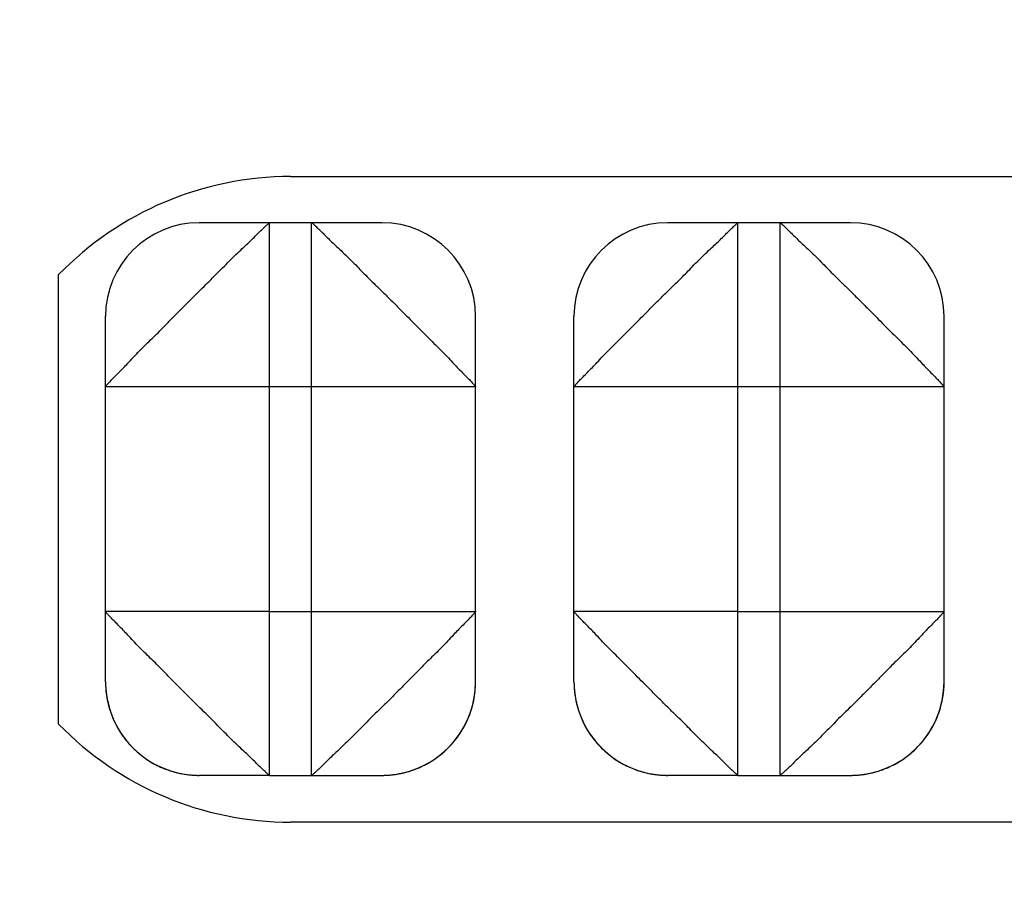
# Model space of a CAD drawing. Header units: inches. Extents: x 0 to 22, y 0 to 17.
# Tile 29 of 35: x 16.554 to 16.764, y 11.73 to 11.914. Entities that reach past the tile are written whole.
import ezdxf

# ---------------------------------------------------------------- set-up
doc = ezdxf.new("R2010")
doc.units = ezdxf.units.IN
doc.header["$LTSCALE"] = 1.21
doc.header["$MEASUREMENT"] = 0
doc.layers.get('0').update_dxf_attribs({"linetype": 'CONTINUOUS'})
doc.layers.add('DIMENSIONS', color=7, linetype='CONTINUOUS')
doc.styles.get("Standard").update_dxf_attribs({"font": 'txt', "width": 0.8})
doc.dimstyles.new('DIMSTYLE_1', dxfattribs={"dimtxt": 0.125, "dimasz": 0.18, "dimexe": 0.18, "dimexo": 0.0625, "dimgap": 0.09, "dimtad": 0, "dimtih": 1, "dimtoh": 1, "dimdec": 3, "dimzin": 4, "dimdsep": 46, "dimtxsty": 'STANDARD', "dimblk": '_FILLED', "dimblk1": '_FILLED', "dimblk2": '_FILLED', "dimcen": 0.09, "dimadec": 0, "dimazin": 0, "dimtp": 0.01, "dimtm": 0.01, "dimtfac": 1, "dimtdec": 3, "dimtofl": 0, "dimtmove": 0, "dimatfit": 3, "dimldrblk": '_FILLED', "dimfxl": 1, "dimtolj": 1, "dimtzin": 4, "dimarcsym": 0})

# ---------------------------------------------------------------- blocks, each defined once
blk = doc.blocks.new('_FILLED')
at = {"color": 0, "linetype": 'BYBLOCK'}
blk.add_solid([(0, 0), (-1, 0.1736111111), (-1, -0.1736111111)], dxfattribs=at)
blk = doc.blocks.new('*D7')
at = {"layer": 'DIMENSIONS', "color": 2, "linetype": 'CONTINUOUS'}
for p, q in [((16.2948292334, 12.3942529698), (16.2948292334, 12.7518108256)), ((16.5423292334, 11.0445081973), (16.5423292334, 12.7518108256)), ((16.2948292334, 12.6268108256), (15.9491372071, 12.6268108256)), ((16.5423292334, 12.6268108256), (16.9023292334, 12.6268108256))]:
    blk.add_line(p, q, dxfattribs=at)
at = {"layer": 'DIMENSIONS', "color": 2, "linetype": 'CONTINUOUS', "xscale": 0.18, "yscale": 0.18, "zscale": 0.18}
blk.add_blockref('_FILLED', (16.2948292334, 12.6268108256), dxfattribs=at)
at = {"layer": 'DIMENSIONS', "color": 2, "linetype": 'CONTINUOUS', "xscale": 0.18, "yscale": 0.18, "zscale": 0.18, "rotation": 180}
blk.add_blockref('_FILLED', (16.5423292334, 12.6268108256), dxfattribs=at)
at = {"layer": 'DIMENSIONS', "color": 2, "linetype": 'CONTINUOUS', "width": 0.8}
for s, p in [('[', (15.2866372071, 12.5643108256)), (']', (15.7866372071, 12.5643108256)), ('.248', (14.7616372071, 12.5643108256)), ('6.29', (15.3866372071, 12.5643108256))]:
    blk.add_text(s, height=0.125, dxfattribs=at).set_placement(p)
blk = doc.blocks.new('*D8')
at = {"layer": 'DIMENSIONS', "color": 2, "linetype": 'CONTINUOUS'}
for p, q in [((16.5423292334, 11.0445081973), (16.5423292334, 12.9478819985)), ((16.9753292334, 11.0732494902), (16.9753292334, 12.9478819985)), ((16.5423292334, 12.8228819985), (16.1823292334, 12.8228819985)), ((16.9753292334, 12.8228819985), (17.3307361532, 12.8228819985))]:
    blk.add_line(p, q, dxfattribs=at)
at = {"layer": 'DIMENSIONS', "color": 2, "linetype": 'CONTINUOUS', "xscale": 0.18, "yscale": 0.18, "zscale": 0.18}
blk.add_blockref('_FILLED', (16.5423292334, 12.8228819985), dxfattribs=at)
at = {"layer": 'DIMENSIONS', "color": 2, "linetype": 'CONTINUOUS', "xscale": 0.18, "yscale": 0.18, "zscale": 0.18, "rotation": 180}
blk.add_blockref('_FILLED', (16.9753292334, 12.8228819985), dxfattribs=at)
at = {"layer": 'DIMENSIONS', "color": 2, "linetype": 'CONTINUOUS', "width": 0.8}
for s, p in [('[', (17.9182361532, 12.7603819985)), (']', (18.2182361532, 12.7603819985)), ('.433', (17.3932361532, 12.7603819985)), ('11', (18.0182361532, 12.7603819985))]:
    blk.add_text(s, height=0.125, dxfattribs=at).set_placement(p)

msp = doc.modelspace()

# ---------------------------------------------------------------- linework, layer by layer
at = {"color": 7, "linetype": 'CONTINUOUS'}
for p, q in [((16.6118292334, 11.8800578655), (16.9118292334, 11.8800578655)), ((16.5923292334, 11.870194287), (16.5923292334, 11.8702159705)), ((16.6073292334, 11.8701854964), (16.5923292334, 11.870194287)), ((16.6313292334, 11.870194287), (16.6073292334, 11.8701854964)), ((16.6073292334, 11.7521855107), (16.6073292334, 11.8701854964)), ((16.6163292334, 11.7521855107), (16.6163292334, 11.8701854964)), ((16.6313292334, 11.870194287), (16.6313292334, 11.8702159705)), ((16.6923292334, 11.870194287), (16.6923292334, 11.8702159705)), ((16.7073292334, 11.8701854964), (16.6923292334, 11.870194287)), ((16.7313292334, 11.870194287), (16.7073292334, 11.8701854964)), ((16.7073292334, 11.7521855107), (16.7073292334, 11.8701854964)), ((16.7163292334, 11.7521855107), (16.7163292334, 11.8701854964)), ((16.7313292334, 11.870194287), (16.7313292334, 11.8702159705)), ((16.5623292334, 11.7631281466), (16.5623292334, 11.8591281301)), ((16.5723292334, 11.7721942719), (16.5723292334, 11.8502159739)), ((16.6513292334, 11.7721943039), (16.6513292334, 11.8502159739)), ((16.6723292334, 11.7721942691), (16.6723292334, 11.8502159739)), ((16.7513292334, 11.7721943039), (16.7513292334, 11.8502159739)), ((16.6073292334, 11.8351649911), (16.5723292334, 11.8351855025)), ((16.6513292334, 11.8351855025), (16.6073292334, 11.8351649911)), ((16.7073292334, 11.8351649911), (16.6723292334, 11.8351855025)), ((16.7513292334, 11.8351855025), (16.7073292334, 11.8351649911)), ((16.6073292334, 11.7871649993), (16.5723292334, 11.7871855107)), ((16.6073292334, 11.7871649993), (16.6513292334, 11.7871855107)), ((16.7073292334, 11.7871649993), (16.6723292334, 11.7871855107)), ((16.7073292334, 11.7871649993), (16.7513292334, 11.7871855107)), ((16.5921788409, 11.7521946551), (16.5923322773, 11.7521936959)), ((16.5923292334, 11.7521943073), (16.5923292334, 11.7522159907)), ((16.6073292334, 11.7521855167), (16.5923292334, 11.7521943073)), ((16.6073292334, 11.7521855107), (16.6314173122, 11.7521941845)), ((16.6313292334, 11.7521943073), (16.6313292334, 11.7522159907)), ((16.6314173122, 11.7521941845), (16.6315552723, 11.7521954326)), ((16.6315552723, 11.7521954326), (16.6317256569, 11.7521981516)), ((16.6921710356, 11.7521947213), (16.692325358, 11.7521937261)), ((16.6923292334, 11.7521943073), (16.6923292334, 11.7522159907)), ((16.7073292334, 11.7521855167), (16.6923292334, 11.7521943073)), ((16.7073292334, 11.7521855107), (16.7314173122, 11.7521941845)), ((16.7313292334, 11.7521943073), (16.7313292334, 11.7522159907)), ((16.7314173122, 11.7521941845), (16.7315552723, 11.7521954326)), ((16.7315552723, 11.7521954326), (16.7317256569, 11.7521981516)), ((16.9118292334, 11.7421984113), (16.6118292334, 11.7421984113))]:
    msp.add_line(p, q, dxfattribs=at)
for points in [[(16.5723292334, 11.7721943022), (16.5723423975, 11.7714695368), (16.5723809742, 11.7707575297)], [(16.6317256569, 11.7521981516), (16.6318470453, 11.752200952), (16.6319882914, 11.7522051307), (16.6321441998, 11.7522108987), (16.6323094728, 11.7522183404), (16.6324822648, 11.7522275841), (16.6326613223, 11.7522387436), (16.6328454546, 11.7522519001), (16.6330341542, 11.7522671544), (16.6332271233, 11.7522846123), (16.6334240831, 11.7523043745), (16.633624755, 11.7523265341), (16.6338288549, 11.752351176), (16.6340360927, 11.752378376), (16.6342461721, 11.7524082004), (16.634458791, 11.7524407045), (16.63467382, 11.7524759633), (16.6348916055, 11.7525141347), (16.63511256, 11.7525554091), (16.635337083, 11.7525999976), (16.635565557, 11.7526481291), (16.6357983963, 11.7527000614), (16.6360360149, 11.75275608), (16.6362788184, 11.7528164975), (16.6365272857, 11.7528816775), (16.6367820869, 11.7529520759), (16.6370438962, 11.7530282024), (16.637313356, 11.7531106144), (16.6375907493, 11.753199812), (16.6378758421, 11.7532961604), (16.6381683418, 11.7534000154), (16.6384679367, 11.7535117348), (16.638774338, 11.7536316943), (16.6390880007, 11.753760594), (16.6394099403, 11.7538994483), (16.6397411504, 11.754049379), (16.6400825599, 11.7542116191), (16.6404340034, 11.7543869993), (16.6407939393, 11.7545756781), (16.6411607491, 11.7547776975), (16.6415328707, 11.7549930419), (16.6419092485, 11.7552219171), (16.6422891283, 11.755464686), (16.642671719, 11.7557216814), (16.6430561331, 11.755993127), (16.6434414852, 11.7562791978), (16.6438269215, 11.7565800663), (16.6442116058, 11.7568958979), (16.644594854, 11.7572269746), (16.6449764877, 11.757574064), (16.6453563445, 11.757938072), (16.6457341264, 11.7583199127), (16.6461094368, 11.7587204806), (16.646481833, 11.759140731), (16.646850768, 11.7595816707), (16.6472153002, 11.7600439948), (16.6475741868, 11.7605281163), (16.6479260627, 11.761034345), (16.6482694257, 11.7615628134), (16.6486028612, 11.7621136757), (16.6489249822, 11.7626871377), (16.6492343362, 11.7632833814), (16.6495294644, 11.7639027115), (16.6498087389, 11.7645452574), (16.6500703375, 11.7652107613), (16.6503125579, 11.7658990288), (16.650533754, 11.7666101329), (16.6507321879, 11.7673442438), (16.6509059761, 11.7681015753), (16.6510530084, 11.7688819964), (16.6511709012, 11.7696832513), (16.6512575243, 11.770503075), (16.6513109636, 11.7713404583), (16.6513292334, 11.7721945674)], [(16.6723292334, 11.7721943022), (16.6723420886, 11.771478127), (16.6723796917, 11.7707754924)], [(16.7317256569, 11.7521981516), (16.7318470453, 11.752200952), (16.7319882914, 11.7522051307), (16.7321441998, 11.7522108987), (16.7323094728, 11.7522183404), (16.7324822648, 11.7522275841), (16.7326613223, 11.7522387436), (16.7328454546, 11.7522519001), (16.7330341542, 11.7522671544), (16.7332271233, 11.7522846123), (16.7334240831, 11.7523043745), (16.733624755, 11.7523265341), (16.7338288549, 11.752351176), (16.7340360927, 11.752378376), (16.7342461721, 11.7524082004), (16.734458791, 11.7524407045), (16.73467382, 11.7524759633), (16.7348916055, 11.7525141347), (16.73511256, 11.7525554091), (16.735337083, 11.7525999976), (16.735565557, 11.7526481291), (16.7357983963, 11.7527000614), (16.7360360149, 11.75275608), (16.7362788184, 11.7528164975), (16.7365272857, 11.7528816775), (16.7367820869, 11.7529520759), (16.7370438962, 11.7530282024), (16.737313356, 11.7531106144), (16.7375907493, 11.753199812), (16.7378758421, 11.7532961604), (16.7381683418, 11.7534000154), (16.7384679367, 11.7535117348), (16.738774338, 11.7536316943), (16.7390880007, 11.753760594), (16.7394099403, 11.7538994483), (16.7397411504, 11.754049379), (16.7400825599, 11.7542116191), (16.7404340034, 11.7543869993), (16.7407939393, 11.7545756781), (16.7411607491, 11.7547776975), (16.7415328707, 11.7549930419), (16.7419092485, 11.7552219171), (16.7422891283, 11.755464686), (16.742671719, 11.7557216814), (16.7430561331, 11.755993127), (16.7434414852, 11.7562791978), (16.7438269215, 11.7565800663), (16.7442116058, 11.7568958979), (16.744594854, 11.7572269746), (16.7449764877, 11.757574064), (16.7453563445, 11.757938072), (16.7457341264, 11.7583199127), (16.7461094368, 11.7587204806), (16.746481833, 11.759140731), (16.746850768, 11.7595816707), (16.7472153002, 11.7600439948), (16.7475741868, 11.7605281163), (16.7479260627, 11.761034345), (16.7482694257, 11.7615628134), (16.7486028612, 11.7621136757), (16.7489249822, 11.7626871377), (16.7492343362, 11.7632833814), (16.7495294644, 11.7639027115), (16.7498087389, 11.7645452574), (16.7500703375, 11.7652107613), (16.7503125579, 11.7658990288), (16.750533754, 11.7666101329), (16.7507321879, 11.7673442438), (16.7509059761, 11.7681015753), (16.7510530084, 11.7688819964), (16.7511709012, 11.7696832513), (16.7512575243, 11.770503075), (16.7513109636, 11.7713404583), (16.7513292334, 11.7721945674)], [(16.5723809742, 11.7707575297), (16.5724436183, 11.7700590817), (16.5725291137, 11.7693742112), (16.5726362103, 11.7687037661), (16.5727635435, 11.7680490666), (16.5729096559, 11.7674112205), (16.5730733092, 11.7667900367), (16.5732533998, 11.7661852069), (16.5734489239, 11.7655964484), (16.5736589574, 11.7650235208), (16.5738826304, 11.7644662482), (16.5741190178, 11.7639246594), (16.5743671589, 11.7633987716), (16.5746262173, 11.7628883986), (16.5748954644, 11.7623932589), (16.5751742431, 11.7619130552), (16.5754619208, 11.761447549), (16.5757579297, 11.7609964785), (16.5760616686, 11.7605596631), (16.5763724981, 11.7601369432), (16.5766898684, 11.7597280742), (16.5770133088, 11.7593327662), (16.5773424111, 11.7589507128), (16.5776768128, 11.7585816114), (16.5780161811, 11.75822518), (16.5783601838, 11.7578811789), (16.5787083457, 11.7575494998), (16.5790601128, 11.7572300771), (16.5794149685, 11.7569228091), (16.5797724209, 11.7566275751), (16.5801319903, 11.7563442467), (16.5804931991, 11.7560726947), (16.5808555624, 11.755812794), (16.5812185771, 11.7555644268), (16.5815817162, 11.755327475), (16.581944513, 11.7551017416), (16.5823065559, 11.754886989), (16.5826674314, 11.7546829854), (16.5830266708, 11.7544895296), (16.5833838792, 11.7543063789), (16.5837386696, 11.7541332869), (16.5840906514, 11.7539700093), (16.5844394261, 11.7538163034), (16.5847845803, 11.7536719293), (16.5851257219, 11.7535366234), (16.5854626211, 11.7534100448), (16.5857950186, 11.7532918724), (16.586122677, 11.7531817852), (16.5864453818, 11.7530794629), (16.5867629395, 11.7529845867), (16.5870751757, 11.752896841), (16.5873819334, 11.7528159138), (16.5876829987, 11.7527415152), (16.5879780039, 11.7526733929), (16.5882665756, 11.7526112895), (16.5885483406, 11.7525549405), (16.5888228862, 11.7525040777), (16.5890900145, 11.7524583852), (16.5893496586, 11.7524175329), (16.5896017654, 11.7523812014), (16.5898462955, 11.7523490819), (16.5900832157, 11.7523208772)], [(16.6723796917, 11.7707754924), (16.6724406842, 11.77008663), (16.6725238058, 11.7694117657), (16.6726278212, 11.7687514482), (16.6727514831, 11.768106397), (16.672893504, 11.7674772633), (16.6730527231, 11.7668639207), (16.6732280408, 11.7662663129), (16.6734184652, 11.7656842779), (16.673623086, 11.7651176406), (16.6738410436, 11.7645662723), (16.6740714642, 11.7640301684), (16.6743134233, 11.7635093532), (16.6745661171, 11.763003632), (16.674828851, 11.7625127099), (16.6751010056, 11.7620362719), (16.6753819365, 11.7615741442), (16.6756710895, 11.7611260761), (16.6759679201, 11.760691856), (16.6762718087, 11.7602713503), (16.6765822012, 11.7598643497), (16.6768986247, 11.75947059), (16.6772206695, 11.7590897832), (16.6775479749, 11.7587216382), (16.6778802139, 11.7583658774), (16.6782170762, 11.7580222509), (16.6785581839, 11.7576905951), (16.6789030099, 11.7573708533), (16.679251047, 11.7570629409), (16.6796018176, 11.7567667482), (16.6799548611, 11.7564821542), (16.6803097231, 11.7562090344), (16.6806659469, 11.7559472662), (16.6810230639, 11.7556967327), (16.6813805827, 11.7554573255), (16.6817380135, 11.7552289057), (16.6820949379, 11.7550112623), (16.6824509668, 11.7548041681), (16.6828056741, 11.7546074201), (16.6831586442, 11.7544208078), (16.6835095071, 11.7542440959), (16.6838578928, 11.7540770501), (16.6842034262, 11.7539194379), (16.6845457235, 11.7537710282), (16.6848843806, 11.7536315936), (16.6852190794, 11.7535008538), (16.6855495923, 11.753378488), (16.6858756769, 11.7532641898), (16.6861971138, 11.7531576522), (16.6865137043, 11.7530585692), (16.6868252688, 11.7529666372), (16.6871316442, 11.7528815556), (16.6874326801, 11.7528030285), (16.6877281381, 11.7527307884), (16.6880176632, 11.7526645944), (16.6883009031, 11.7526041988), (16.6885774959, 11.7525493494), (16.6888470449, 11.7524997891), (16.6891093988, 11.7524552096), (16.6893644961, 11.7524152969), (16.689612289, 11.7523797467), (16.6898527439, 11.7523482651), (16.6900858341, 11.7523205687)], [(16.5900832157, 11.7523208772), (16.5903122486, 11.7522963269), (16.5905327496, 11.7522752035), (16.5907440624, 11.7522572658), (16.5909459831, 11.7522422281), (16.5911388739, 11.7522297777), (16.5913231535, 11.7522196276), (16.5914985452, 11.7522115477), (16.5916612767, 11.7522054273)], [(16.5916612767, 11.7522054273), (16.5918073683, 11.752201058), (16.5919350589, 11.7521981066), (16.5920409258, 11.7521962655), (16.5921788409, 11.7521946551)], [(16.6900858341, 11.7523205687), (16.6903112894, 11.7522964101), (16.6905284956, 11.7522755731), (16.6907368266, 11.7522578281), (16.6909360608, 11.7522429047), (16.6911265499, 11.7522305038), (16.6913087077, 11.7522203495), (16.691482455, 11.7522122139), (16.6916445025, 11.7522059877), (16.6917908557, 11.752201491)], [(16.6917908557, 11.752201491), (16.6919198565, 11.7521984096), (16.6920281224, 11.7521964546), (16.6921710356, 11.7521947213)]]:
    msp.add_lwpolyline(points, dxfattribs=at)
for centre, radius, start, end in [((16.6118292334, 11.8110578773), 0.069, 90, 135.8395244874), ((16.5923292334, 11.8501942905), 0.02, 90, 180), ((16.6313292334, 11.8501942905), 0.02, 0, 90), ((16.6923292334, 11.8501942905), 0.02, 90, 180), ((16.7313292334, 11.8501942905), 0.02, 0, 90), ((16.5923292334, 11.7721943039), 0.02, 180, 270), ((16.6313292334, 11.7721943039), 0.02, 270, 360), ((16.6923292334, 11.7721943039), 0.02, 180, 270), ((16.7313292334, 11.7721943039), 0.02, 270, 360), ((16.6118292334, 11.8111983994), 0.069, 224.1604755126, 270)]:
    msp.add_arc(centre, radius, start, end, dxfattribs=at)
for points, knots in [([(16.5723292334, 11.8351855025), (16.5723292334, 11.8352498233), (16.5724945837, 11.8354110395), (16.5727452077, 11.8357195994), (16.5732068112, 11.8361968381), (16.573812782, 11.8368509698), (16.5745937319, 11.8376402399), (16.5754756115, 11.838513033), (16.5764158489, 11.8394664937), (16.5774349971, 11.8405673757), (16.57861392, 11.8418355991), (16.5799408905, 11.8431908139), (16.581269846, 11.8445385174), (16.5826138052, 11.8457674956), (16.5838998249, 11.8470964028), (16.5853366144, 11.8485630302), (16.5869494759, 11.8502058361), (16.5886798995, 11.8519501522), (16.5904337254, 11.8537035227), (16.5921217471, 11.8553742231), (16.5937002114, 11.8569414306), (16.5952081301, 11.8583808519), (16.5965921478, 11.8598656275), (16.5980563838, 11.8612444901), (16.5994247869, 11.8627032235), (16.6008041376, 11.8640236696), (16.6020704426, 11.8651958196), (16.6031642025, 11.8662117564), (16.6041042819, 11.867144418), (16.6049661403, 11.8680186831), (16.6057487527, 11.8687919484), (16.6064023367, 11.869377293), (16.606863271, 11.8698200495), (16.6071610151, 11.8700251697), (16.6072819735, 11.8701830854), (16.6073292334, 11.8701854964)], [0, 0, 0, 0, 0.0038970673, 0.0123508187, 0.0253167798, 0.0434582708, 0.0666597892, 0.092470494, 0.1186716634, 0.1477715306, 0.1833621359, 0.2235761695, 0.262686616, 0.2980169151, 0.3338715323, 0.3746979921, 0.4224217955, 0.4733536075, 0.52356465, 0.5726769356, 0.6172491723, 0.6583358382, 0.6989513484, 0.7401737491, 0.7801376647, 0.8200892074, 0.8558315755, 0.884690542, 0.9105289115, 0.9360428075, 0.9591165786, 0.9770464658, 0.9895081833, 0.997132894, 1, 1, 1, 1]), ([(16.6163292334, 11.8701854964), (16.6163942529, 11.870184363), (16.6165560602, 11.8700192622), (16.6168664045, 11.8697661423), (16.6173448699, 11.8693037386), (16.6180004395, 11.8686961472), (16.6187909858, 11.8679140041), (16.6196649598, 11.8670309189), (16.6206194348, 11.866089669), (16.6217212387, 11.8650695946), (16.6229903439, 11.8638897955), (16.6243463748, 11.8625620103), (16.625694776, 11.8612323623), (16.6269243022, 11.8598878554), (16.6282536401, 11.8586013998), (16.6297206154, 11.8571642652), (16.6313636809, 11.8555511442), (16.6331081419, 11.8538205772), (16.63486152, 11.8520667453), (16.6365320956, 11.850378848), (16.6380990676, 11.8488006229), (16.6395381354, 11.8472930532), (16.6410224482, 11.8459095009), (16.6424007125, 11.8444458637), (16.6438587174, 11.8430781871), (16.6451783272, 11.84169968), (16.6463495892, 11.8404342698), (16.647364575, 11.8393414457), (16.6482962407, 11.8384023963), (16.6491691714, 11.8375417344), (16.6499415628, 11.8367604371), (16.6505243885, 11.836108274), (16.6509682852, 11.8356486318), (16.6511676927, 11.8353524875), (16.6513292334, 11.8352321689), (16.6513292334, 11.8351855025)], [0, 0, 0, 0, 0.0039399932, 0.0124348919, 0.025440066, 0.0436205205, 0.0668604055, 0.0927052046, 0.118934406, 0.1480595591, 0.1836758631, 0.2239143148, 0.2630445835, 0.2983902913, 0.3342566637, 0.3750931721, 0.422824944, 0.4737610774, 0.5239722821, 0.5730807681, 0.6176460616, 0.658723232, 0.6993251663, 0.7405309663, 0.7804738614, 0.820400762, 0.8561169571, 0.8849502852, 0.9107603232, 0.9362396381, 0.9592742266, 0.9771645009, 0.9895872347, 0.9971725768, 1, 1, 1, 1]), ([(16.6723292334, 11.8351855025), (16.6723292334, 11.8352321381), (16.6724906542, 11.835352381), (16.6726899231, 11.8356483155), (16.6731334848, 11.8361076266), (16.6737158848, 11.8367593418), (16.674487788, 11.8375402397), (16.675360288, 11.838400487), (16.676291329, 11.839338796), (16.6773062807, 11.8404313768), (16.6784786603, 11.8416981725), (16.6798009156, 11.8430794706), (16.6812623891, 11.8444501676), (16.6826441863, 11.8459163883), (16.6841299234, 11.8473032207), (16.6855707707, 11.8488120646), (16.6871381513, 11.850390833), (16.688808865, 11.8520786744), (16.6905618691, 11.85383211), (16.6923054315, 11.8555616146), (16.6939469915, 11.8571732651), (16.6954125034, 11.8586087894), (16.6967406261, 11.8598943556), (16.6979695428, 11.8612383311), (16.6993174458, 11.8625672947), (16.7006726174, 11.8638940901), (16.7019407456, 11.8650727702), (16.7030415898, 11.866092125), (16.7039954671, 11.8670328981), (16.7048690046, 11.867915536), (16.7056591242, 11.8686971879), (16.7063142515, 11.8693043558), (16.7067923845, 11.8697664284), (16.7071025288, 11.8700193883), (16.7072642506, 11.8701843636), (16.7073292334, 11.8701854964)], [0, 0, 0, 0, 0.0028255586, 0.0104056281, 0.0228193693, 0.0406960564, 0.0637155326, 0.0891856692, 0.1149837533, 0.1437797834, 0.1795330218, 0.2195678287, 0.2595985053, 0.3008870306, 0.3415804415, 0.3826839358, 0.4272625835, 0.4763720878, 0.5265724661, 0.5774854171, 0.6251672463, 0.6659493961, 0.7017884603, 0.7371255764, 0.7762430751, 0.8164521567, 0.8520314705, 0.8811335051, 0.9073505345, 0.9331846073, 0.956409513, 0.974576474, 0.9875727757, 0.9960622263, 1, 1, 1, 1]), ([(16.7163292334, 11.8701854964), (16.7163942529, 11.870184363), (16.7165560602, 11.8700192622), (16.7168664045, 11.8697661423), (16.7173448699, 11.8693037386), (16.7180004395, 11.8686961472), (16.7187909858, 11.8679140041), (16.7196649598, 11.8670309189), (16.7206194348, 11.866089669), (16.7217212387, 11.8650695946), (16.7229903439, 11.8638897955), (16.7243463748, 11.8625620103), (16.725694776, 11.8612323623), (16.7269243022, 11.8598878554), (16.7282536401, 11.8586013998), (16.7297206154, 11.8571642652), (16.7313636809, 11.8555511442), (16.7331081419, 11.8538205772), (16.73486152, 11.8520667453), (16.7365320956, 11.850378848), (16.7380990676, 11.8488006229), (16.7395381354, 11.8472930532), (16.7410224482, 11.8459095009), (16.7424007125, 11.8444458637), (16.7438587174, 11.8430781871), (16.7451783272, 11.84169968), (16.7463495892, 11.8404342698), (16.747364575, 11.8393414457), (16.7482962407, 11.8384023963), (16.7491691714, 11.8375417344), (16.7499415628, 11.8367604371), (16.7505243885, 11.836108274), (16.7509682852, 11.8356486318), (16.7511676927, 11.8353524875), (16.7513292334, 11.8352321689), (16.7513292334, 11.8351855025)], [0, 0, 0, 0, 0.0039399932, 0.0124348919, 0.025440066, 0.0436205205, 0.0668604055, 0.0927052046, 0.118934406, 0.148059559, 0.1836758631, 0.2239143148, 0.2630445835, 0.2983902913, 0.3342566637, 0.3750931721, 0.422824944, 0.4737610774, 0.5239722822, 0.5730807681, 0.6176460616, 0.6587232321, 0.6993251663, 0.7405309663, 0.7804738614, 0.820400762, 0.8561169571, 0.8849502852, 0.9107603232, 0.9362396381, 0.9592742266, 0.9771645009, 0.9895872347, 0.9971725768, 1, 1, 1, 1]), ([(16.6073292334, 11.7521855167), (16.6072825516, 11.7521831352), (16.6071596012, 11.7523466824), (16.6068639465, 11.752542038), (16.6064024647, 11.7529858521), (16.605749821, 11.7535662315), (16.6049674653, 11.7543371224), (16.6041060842, 11.7552083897), (16.6031667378, 11.7561384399), (16.6020732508, 11.7571524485), (16.6008055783, 11.7583239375), (16.5994234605, 11.7596453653), (16.5980519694, 11.7611060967), (16.596585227, 11.7624873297), (16.5951978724, 11.7639725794), (16.5936887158, 11.7654130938), (16.5921096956, 11.7669802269), (16.5904217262, 11.7686508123), (16.5886682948, 11.7704038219), (16.5869389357, 11.7721475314), (16.5853275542, 11.7737893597), (16.5838923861, 11.7752552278), (16.582607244, 11.7765837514), (16.5812638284, 11.7778132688), (16.5799355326, 11.7791618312), (16.5786095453, 11.7805178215), (16.5774317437, 11.781786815), (16.5764133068, 11.7828885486), (16.5754735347, 11.7838434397), (16.5745920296, 11.7847181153), (16.5738116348, 11.7855095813), (16.5732057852, 11.7861658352), (16.5727449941, 11.7866456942), (16.5724932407, 11.7869564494), (16.5723292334, 11.7871203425), (16.5723292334, 11.7871855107)], [0, 0, 0, 0, 0.0028319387, 0.0104148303, 0.0228304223, 0.0407081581, 0.063727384, 0.0891965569, 0.1149939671, 0.143789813, 0.1795427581, 0.2195765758, 0.2596055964, 0.3008928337, 0.3415846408, 0.3826868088, 0.4272639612, 0.4763717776, 0.5265704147, 0.5774816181, 0.6251618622, 0.665942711, 0.7017805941, 0.7371160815, 0.7762322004, 0.8164402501, 0.8520191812, 0.881121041, 0.9073374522, 0.9331706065, 0.9563951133, 0.974562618, 0.9875599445, 0.9960517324, 1, 1, 1, 1]), ([(16.6513292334, 11.7871855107), (16.6513292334, 11.7871203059), (16.6511651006, 11.7869563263), (16.6509131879, 11.7866453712), (16.650452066, 11.7861651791), (16.6498457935, 11.7855084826), (16.6490649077, 11.7847165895), (16.6481829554, 11.7838414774), (16.6472427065, 11.7828859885), (16.6462235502, 11.7817832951), (16.64504463, 11.7805133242), (16.6437176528, 11.7791564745), (16.6423886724, 11.7778074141), (16.6410447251, 11.7765772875), (16.6397586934, 11.7752475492), (16.6383219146, 11.7737802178), (16.6367090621, 11.7721368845), (16.6349786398, 11.7703922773), (16.6332248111, 11.7686388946), (16.6315367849, 11.7669684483), (16.6299583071, 11.7654017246), (16.6284504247, 11.7639629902), (16.6270663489, 11.7624791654), (16.6256021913, 11.7611014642), (16.6242337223, 11.7596442), (16.6228543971, 11.7583254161), (16.6215881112, 11.7571550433), (16.6204943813, 11.7561410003), (16.6195542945, 11.7552103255), (16.6186924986, 11.7543386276), (16.6179097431, 11.7535672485), (16.6172566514, 11.7529864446), (16.6167948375, 11.7525422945), (16.6164989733, 11.7523468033), (16.6163759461, 11.7521831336), (16.6163292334, 11.7521855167)], [0, 0, 0, 0, 0.0039504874, 0.012447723, 0.0254539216, 0.0436349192, 0.0668744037, 0.0927182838, 0.118946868, 0.148071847, 0.1836877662, 0.2239251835, 0.263054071, 0.2983981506, 0.3342633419, 0.3750985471, 0.4228287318, 0.4737631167, 0.5239725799, 0.5730793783, 0.6176431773, 0.6587190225, 0.6993193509, 0.7405238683, 0.7804651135, 0.8203910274, 0.8561069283, 0.8849400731, 0.9107494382, 0.9362277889, 0.9592621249, 0.977153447, 0.9895780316, 0.997166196, 1, 1, 1, 1]), ([(16.7073292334, 11.7521855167), (16.707264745, 11.7521843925), (16.7071013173, 11.7523487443), (16.7067921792, 11.7525981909), (16.7063131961, 11.7530584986), (16.7056579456, 11.7536631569), (16.7048673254, 11.754442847), (16.7039933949, 11.7553235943), (16.7030389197, 11.7562628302), (16.701937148, 11.7572810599), (16.7006680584, 11.7584591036), (16.6993120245, 11.7597852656), (16.6979636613, 11.761113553), (16.6967340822, 11.7624569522), (16.6954047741, 11.7637425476), (16.6939377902, 11.7651789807), (16.6922947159, 11.7667915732), (16.690550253, 11.7685218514), (16.6887968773, 11.7702756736), (16.6871263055, 11.7719638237), (16.685559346, 11.7735425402), (16.6841202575, 11.7750507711), (16.6826359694, 11.7764353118), (16.6812576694, 11.7779000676), (16.6797996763, 11.7792692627), (16.6784800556, 11.780649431), (16.6773087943, 11.7819166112), (16.6762938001, 11.7830112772), (16.6753621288, 11.7839523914), (16.6744890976, 11.7848153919), (16.6737168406, 11.7855994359), (16.6731335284, 11.786254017), (16.6726904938, 11.7867169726), (16.6724893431, 11.7870147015), (16.6723292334, 11.7871380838), (16.6723292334, 11.7871855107)], [0, 0, 0, 0, 0.0039076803, 0.012363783, 0.0253307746, 0.0434728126, 0.0666739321, 0.0924837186, 0.1186842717, 0.1477839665, 0.1833741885, 0.2235871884, 0.2626962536, 0.2980249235, 0.3338783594, 0.3747035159, 0.4224257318, 0.4733557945, 0.5235650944, 0.5726756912, 0.617246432, 0.6583317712, 0.6989456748, 0.7401667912, 0.7801290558, 0.8200796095, 0.8558216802, 0.8846804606, 0.9105181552, 0.9360310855, 0.9591046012, 0.9770355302, 0.9894990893, 0.9971266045, 1, 1, 1, 1]), ([(16.7513292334, 11.7871855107), (16.7513292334, 11.7871203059), (16.7511651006, 11.7869563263), (16.7509131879, 11.7866453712), (16.750452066, 11.7861651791), (16.7498457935, 11.7855084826), (16.7490649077, 11.7847165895), (16.7481829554, 11.7838414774), (16.7472427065, 11.7828859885), (16.7462235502, 11.7817832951), (16.74504463, 11.7805133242), (16.7437176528, 11.7791564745), (16.7423886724, 11.7778074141), (16.7410447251, 11.7765772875), (16.7397586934, 11.7752475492), (16.7383219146, 11.7737802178), (16.7367090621, 11.7721368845), (16.7349786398, 11.7703922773), (16.7332248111, 11.7686388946), (16.7315367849, 11.7669684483), (16.7299583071, 11.7654017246), (16.7284504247, 11.7639629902), (16.7270663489, 11.7624791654), (16.7256021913, 11.7611014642), (16.7242337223, 11.7596442), (16.7228543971, 11.7583254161), (16.7215881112, 11.7571550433), (16.7204943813, 11.7561410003), (16.7195542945, 11.7552103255), (16.7186924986, 11.7543386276), (16.7179097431, 11.7535672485), (16.7172566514, 11.7529864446), (16.7167948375, 11.7525422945), (16.7164989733, 11.7523468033), (16.7163759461, 11.7521831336), (16.7163292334, 11.7521855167)], [0, 0, 0, 0, 0.0039504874, 0.012447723, 0.0254539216, 0.0436349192, 0.0668744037, 0.0927182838, 0.118946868, 0.148071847, 0.1836877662, 0.2239251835, 0.263054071, 0.2983981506, 0.3342633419, 0.3750985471, 0.4228287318, 0.4737631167, 0.5239725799, 0.5730793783, 0.6176431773, 0.6587190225, 0.6993193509, 0.7405238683, 0.7804651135, 0.8203910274, 0.8561069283, 0.8849400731, 0.9107494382, 0.9362277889, 0.9592621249, 0.977153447, 0.9895780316, 0.997166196, 1, 1, 1, 1])]:
    msp.add_open_spline(points, degree=3, knots=knots, dxfattribs=at)

# ---------------------------------------------------------------- dimensions: what is measured, and where the dimension line sits
at = {"layer": 'DIMENSIONS', "color": 2, "linetype": 'CONTINUOUS'}
dim = msp.add_linear_dim(base=(16.9753292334, 12.8228819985), p1=(16.5423292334, 11.0445081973), p2=(16.9753292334, 11.0732494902), dimstyle='DIMSTYLE_1', dxfattribs=at)
dim.commit()
dim.dimension.update_dxf_attribs({"geometry": '*D8', "text_midpoint": (17.8557361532, 12.8228819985), "dimtype": 160})
dim = msp.add_linear_dim(base=(16.2948292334, 12.6268108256), p1=(16.5423292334, 11.0445081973), p2=(16.2948292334, 12.3942529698), angle=180, dimstyle='DIMSTYLE_1', dxfattribs=at)
dim.commit()
dim.dimension.update_dxf_attribs({"geometry": '*D7', "text_midpoint": (15.3241372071, 12.6268108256), "dimtype": 160})

doc.saveas('drawing.dxf')
